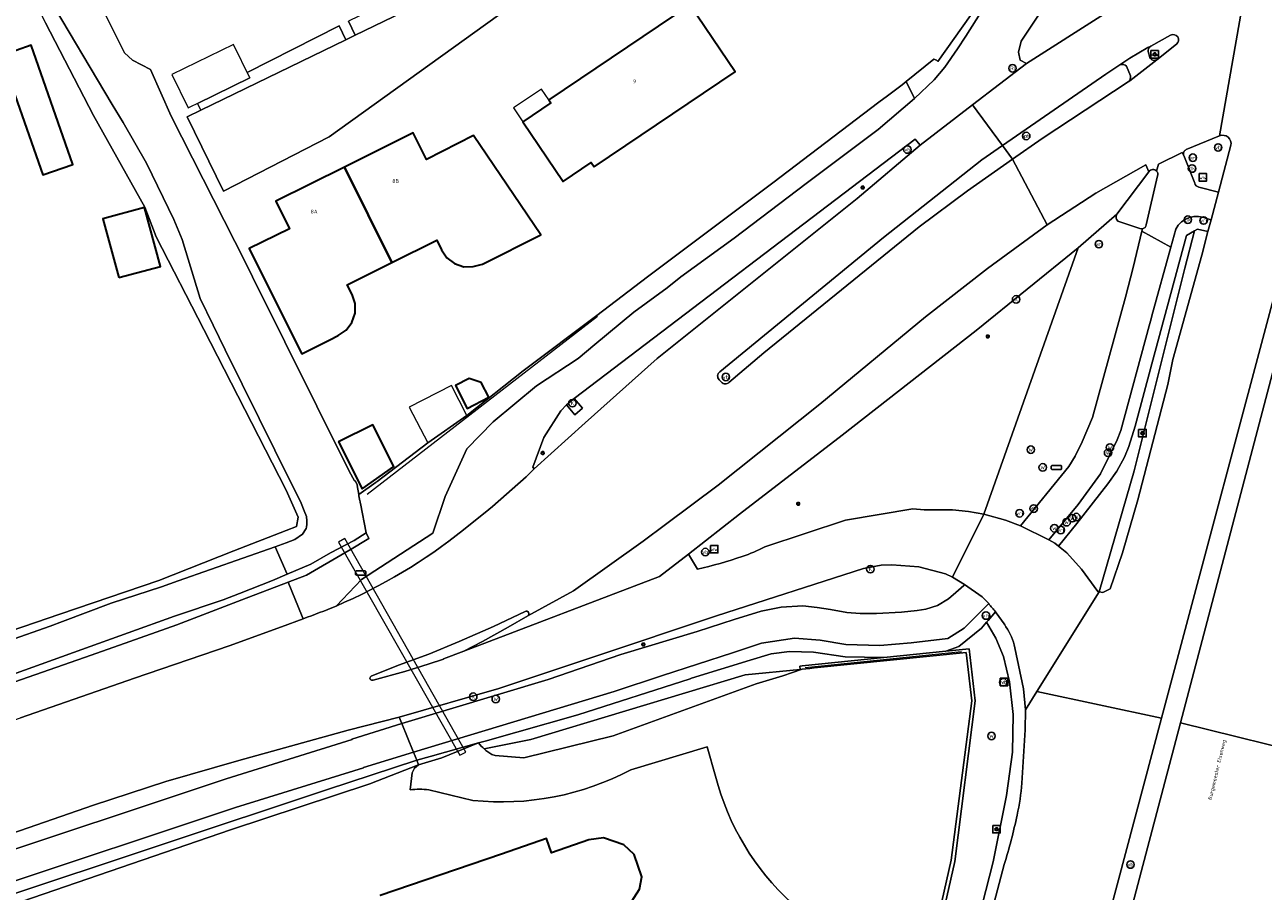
# Model space of a CAD drawing. Header units: metres. Extents: x 73718 to 76933, y 443658 to 446696.
# Tile 66 of 161: x 74896 to 75015, y 445441 to 445524. Entities that reach past the tile are written whole.
import ezdxf
from ezdxf.enums import TextEntityAlignment as Align

# ---------------------------------------------------------------- set-up
doc = ezdxf.new("R2010")
doc.units = ezdxf.units.M
for name, color, linetype, lineweight in [('B-WE-GK-BESCHOEIING-G', 130, 'GK-BESCHOEIING-SO', 18), ('B-WE-GK-KEERWAND_DAMWAND-G', 30, 'Continuous', 18), ('B-WE-GR-BEPLANTING_CULTUUR_HEESTERS-GV', 90, 'Continuous', 18), ('B-WE-IE-MEUBILAIR-S', 7, 'Continuous', 25), ('B-WE-IE-MEUBILAIR_WEGMEUBILAIR-G', 7, 'Continuous', 18), ('B-WE-KW-KUNSTWERK_DUIKER-GV', 170, 'Continuous', 18), ('B-WE-KW-KUNSTWERK_GELUIDSWERING_SCHERM-G', 170, 'Continuous', 18), ('B-WE-KW-KUNSTWERK_STUW-G', 170, 'Continuous', 18), ('B-WE-OG-BEBOUWING-GV', 7, 'Continuous', 35), ('B-WE-OG-BEBOUWING-T18', 10, 'Continuous', 18), ('B-WE-OG-BEBOUWING_LUIFEL-GV', 7, 'Continuous', 18), ('B-WE-OG-BEBOUWING_OVERBOUWING-GV', 7, 'Continuous', 18), ('B-WE-OG-TERREIN_BEGROEID-GV', 7, 'Continuous', 18), ('B-WE-OG-TERREIN_ERF-GV', 7, 'Continuous', 18), ('B-WE-OG-TERREIN_OEVER-GV', 7, 'Continuous', 18), ('B-WE-OG-TOPOGRAFIE-T18', 10, 'Continuous', 18), ('B-WE-OG-WATER_SLOOT-GV', 120, 'Continuous', 18), ('B-WE-OG-WEG-GV', 7, 'Continuous', 18), ('B-WE-VH-GESLOTENVERHARDING_ASFALT-GV', 10, 'Continuous', 18), ('B-WE-VH-GESLOTENVERHARDING_BETON-GV', 10, 'Continuous', 18), ('B-WE-VH-HALFVERHARDING_GRASBETONSTEEN-GV', 130, 'Continuous', 18), ('B-WE-VH-OPENVERHARDING_BETONSTRAATSTEEN-GV', 30, 'Continuous', 18), ('B-WE-VH-OPENVERHARDING_SIERBESTRATING-GV', 30, 'Continuous', 18), ('B-WE-VH-OPENVERHARDING_TEGEL-GV', 30, 'Continuous', 18)]:
    doc.layers.add(name, color=color, linetype=linetype, lineweight=lineweight)
doc.styles.add('NLCS-ISO', font='NLCS-ISO.ttf')
doc.styles.add('NLCS-ISO-M200-T18', font='NLCS-ISO.ttf', dxfattribs={"height": 0.36})
doc.linetypes.add('GK-BESCHOEIING-SO', pattern='A,18,-3,[1,NLCS.SHX,S=0.6,R=0,X=0,Y=0],-3', length=24)

# ---------------------------------------------------------------- blocks, each defined once
blk = doc.blocks.new('SIE-MEUBILAIR_BORD_WEGWIJZER-SO')
at = {"flags": 128}
blk.add_lwpolyline([(-1.8, 1.8), (1.8, 1.8), (1.8, -1.8), (-1.8, -1.8)], close=True, dxfattribs=at)
at = {"style": 'NLCS-ISO'}
blk.add_text('ww', height=1.8, dxfattribs=at).set_placement((0, 0), align=Align.MIDDLE_CENTER)
blk = doc.blocks.new('SIE-MEUBILAIR_BORD_VERKEER-SO')
at = {"flags": 128}
blk.add_lwpolyline([(-1.8, 1.8), (1.8, 1.8), (1.8, -1.8), (-1.8, -1.8)], close=True, dxfattribs=at)
at = {"style": 'NLCS-ISO'}
blk.add_text('vb', height=1.8, dxfattribs=at).set_placement((0, 0), align=Align.MIDDLE_CENTER)
blk = doc.blocks.new('SIE-MEUBILAIR_KAST-SO')
at = {"flags": 128}
blk.add_lwpolyline([(-2, -1), (2, -1, 0.414214), (2.5, -0.5), (2.5, 0.5, 0.414214), (2, 1), (-2, 1, 0.414214), (-2.5, 0.5), (-2.5, -0.5, 0.414214)], format="xyb", close=True, dxfattribs=at)
blk = doc.blocks.new('SIE-MEUBILAIR_PAAL_VRI-SO')
blk.add_circle((0, 0), 1.8)
at = {"style": 'NLCS-ISO'}
blk.add_text('vri', height=1.8, dxfattribs=at).set_placement((0, 0), align=Align.MIDDLE_CENTER)
blk = doc.blocks.new('SIE-MEUBILAIR_PAAL_VERKEERSBORD-SO')
blk.add_circle((0, 0), 1.8)
at = {"style": 'NLCS-ISO'}
blk.add_text('vb', height=1.8, dxfattribs=at).set_placement((0, 0), align=Align.MIDDLE_CENTER)
blk = doc.blocks.new('SIE-MEUBILAIR_PAAL_LICHTMAST-SO')
for points in [[(-0.62, 0), (-1, 0)], [(-0.71, 0.71), (-0.44, 0.44)], [(0, 1), (0, 0.62)], [(0.44, 0.44), (0.71, 0.71)], [(1, 0), (0.62, 0)], [(-0.71, -0.71), (-0.44, -0.44)], [(0, -0.62), (0, -1)], [(0.44, -0.44), (0.71, -0.71)]]:
    blk.add_lwpolyline(points)
blk.add_circle((0, 0), 0.5)
blk = doc.blocks.new('SIE-MEUBILAIR_PAAL_DRUKKNOPPAAL-SO')
blk.add_circle((0, 0), 1.8)
at = {"style": 'NLCS-ISO'}
blk.add_text('dk', height=1.8, dxfattribs=at).set_placement((0, 0), align=Align.MIDDLE_CENTER)
blk = doc.blocks.new('SIE-MEUBILAIR_PAAL_HECTOMETER-SO')
blk.add_circle((0, 0), 1.8)
at = {"style": 'NLCS-ISO'}
blk.add_text('hm', height=1.8, dxfattribs=at).set_placement((0, 0), align=Align.MIDDLE_CENTER)
blk = doc.blocks.new('SIE-MEUBILAIR_PAAL_PORTAAL-SO')
blk.add_circle((0, 0), 1.8)
at = {"style": 'NLCS-ISO'}
blk.add_text('pt', height=1.8, dxfattribs=at).set_placement((0, 0), align=Align.MIDDLE_CENTER)
blk = doc.blocks.new('SIE-MEUBILAIR_PUT_WATERLEIDINGPUT-SO')
blk.add_circle((0, 0), 1.8)
at = {"style": 'NLCS-ISO'}
blk.add_text('W', height=1.8, dxfattribs=at).set_placement((0, 0), align=Align.MIDDLE_CENTER)
blk = doc.blocks.new('SIE-MEUBILAIR_PUT_KOLK-SO')
blk.add_circle((0, 0), 1.8)
at = {"style": 'NLCS-ISO'}
blk.add_text('K', height=1.8, dxfattribs=at).set_placement((0, 0), align=Align.MIDDLE_CENTER)
blk = doc.blocks.new('SIE-MEUBILAIR_PUT_RIOOLPUT-SO')
blk.add_circle((0, 0), 1.8)
at = {"style": 'NLCS-ISO'}
blk.add_text('RI', height=1.8, dxfattribs=at).set_placement((0, 0), align=Align.MIDDLE_CENTER)

msp = doc.modelspace()

# ---------------------------------------------------------------- linework, layer by layer
at = {"layer": 'B-WE-GK-BESCHOEIING-G'}
msp.add_lwpolyline([(74962.616, 445452.122, 0.1456873), (74969.903, 445439.978)], format="xyb", dxfattribs=at)
at = {"layer": 'B-WE-GK-KEERWAND_DAMWAND-G', "flags": 128}
msp.add_lwpolyline([(74970.911, 445462.392), (74971.654, 445462.468), (74972.065, 445462.51), (74986.633, 445463.999), (74987.153, 445459.367), (74985.2, 445444.066), (74970.488, 445379.007), (74954.087, 445320.955), (74917.35, 445191.627), (74911.271, 445165.921), (74905.145, 445131.335)], dxfattribs=at)
at = {"layer": 'B-WE-GR-BEPLANTING_CULTUUR_HEESTERS-GV', "flags": 128}
for points in [[(74928.103, 445523.166), (74938.074, 445528.01), (74938.308, 445528.254), (74938.29, 445528.591), (74937.994, 445529.183), (74938.156, 445529.284), (74938.035, 445529.51), (74934.761, 445528.073), (74927.448, 445524.514)], [(74912.99, 445516.629), (74913.319, 445515.984), (74927.203, 445522.729), (74926.557, 445524.06), (74917.754, 445519.57), (74917.998, 445519.069)]]:
    msp.add_lwpolyline(points, close=True, dxfattribs=at)
at = {"layer": 'B-WE-IE-MEUBILAIR_WEGMEUBILAIR-G', "flags": 128}
msp.add_lwpolyline([(74971.189, 445462.561), (74986.165, 445464.095)], dxfattribs=at)
at = {"layer": 'B-WE-KW-KUNSTWERK_DUIKER-GV', "flags": 128}
msp.add_lwpolyline([(74927.1, 445474.921), (74926.5, 445474.574), (74938.115, 445454.132), (74938.7, 445454.45)], close=True, dxfattribs=at)
at = {"layer": 'B-WE-KW-KUNSTWERK_GELUIDSWERING_SCHERM-G', "flags": 128}
msp.add_lwpolyline([(74929.226, 445479.159), (74951.308, 445496.233)], dxfattribs=at)
at = {"layer": 'B-WE-KW-KUNSTWERK_STUW-G', "flags": 128}
msp.add_lwpolyline([(74921.564, 445471.489), (74920.435, 445474.125)], dxfattribs=at)
at = {"layer": 'B-WE-OG-BEBOUWING-GV', "flags": 128}
for points in [[(74950.987, 445510.532), (74964.507, 445519.649), (74960.167, 445526.085), (74946.647, 445516.967), (74946.843, 445516.676), (74944.159, 445514.866), (74948.016, 445509.146), (74950.701, 445510.957)], [(74894.166, 445521.187), (74898.156, 445509.774), (74901.031, 445510.779), (74897.042, 445522.192)], [(74931.614, 445501.378), (74935.901, 445503.512), (74936.347, 445502.573), (74936.887, 445501.832), (74937.621, 445501.281), (74938.491, 445500.972), (74939.405, 445500.975), (74940.279, 445501.21), (74945.869, 445504.024), (74939.434, 445513.562), (74934.91, 445511.24), (74933.64, 445513.791), (74927.058, 445510.514)], [(74931.614, 445501.378), (74927.058, 445510.514), (74920.478, 445507.239), (74921.795, 445504.602), (74917.94, 445502.705), (74919.289, 445500), (74922.967, 445492.628), (74925.651, 445493.964), (74926.467, 445494.375), (74927.218, 445494.898), (74927.774, 445495.636), (74928.08, 445496.507), (74928.083, 445497.428), (74927.814, 445498.302), (74927.317, 445499.239), (74928.846, 445500)], [(74905.443, 445499.922), (74909.436, 445501.002), (74907.909, 445506.65), (74903.915, 445505.57)], [(74937.689, 445489.581), (74938.814, 445487.389), (74940.887, 445488.454), (74940.159, 445489.877), (74938.996, 445490.252)], [(74926.506, 445484.17), (74928.75, 445479.668), (74931.781, 445481.822), (74929.795, 445485.808)]]:
    msp.add_lwpolyline(points, close=True, dxfattribs=at)
msp.add_lwpolyline([(74954.091, 445439.351), (74955.326, 445441.295), (74955.563, 445442.481), (74954.807, 445444.638), (74953.822, 445445.56), (74951.87, 445446.224), (74950.468, 445446.025), (74946.886, 445444.787), (74946.421, 445446.145), (74942.118, 445444.67), (74930.489, 445440.685)], dxfattribs=at)
at = {"layer": 'B-WE-OG-BEBOUWING_LUIFEL-GV', "flags": 128}
msp.add_lwpolyline([(74944.159, 445514.866), (74946.843, 445516.676), (74946.647, 445516.967), (74945.952, 445517.998), (74943.267, 445516.187)], close=True, dxfattribs=at)
at = {"layer": 'B-WE-OG-BEBOUWING_OVERBOUWING-GV', "flags": 128}
for points in [[(74917.998, 445519.069), (74916.437, 445522.271), (74910.536, 445519.395), (74912.097, 445516.194)], [(74933.275, 445487.517), (74935.044, 445484.072), (74938.781, 445486.715), (74937.307, 445489.587)]]:
    msp.add_lwpolyline(points, close=True, dxfattribs=at)
at = {"layer": 'B-WE-OG-TERREIN_BEGROEID-GV', "flags": 128}
for points in [[(74888.917, 445444.47), (74889.391, 445443.08), (74890.657, 445443.53), (74915.722, 445451.874), (74927.792, 445455.644), (74927.78, 445455.673), (74932.569, 445457.167), (74932.56, 445457.19), (74932.321, 445457.78), (74927.425, 445456.549), (74916.933, 445453.651), (74909.938, 445451.609), (74903.009, 445449.358)], [(74925.338, 445450.832), (74893.625, 445440.275), (74879.928, 445435.772), (74874.307, 445433.742), (74862.985, 445429.645), (74859.503, 445428.213), (74852.094, 445424.988), (74846.083, 445422.226), (74834.679, 445416.923), (74835.531, 445415.24), (74835.902, 445414.507), (74836.346, 445413.237), (74839.144, 445414.215), (74847.512, 445419.227), (74850.427, 445421.182), (74855.69, 445424.619), (74862.746, 445428.723), (74880.302, 445434.687), (74916.145, 445447.005), (74929.507, 445451.411), (74934.169, 445453.219), (74933.994, 445453.652)]]:
    msp.add_lwpolyline(points, close=True, dxfattribs=at)
at = {"layer": 'B-WE-OG-TERREIN_ERF-GV', "flags": 128}
for points in [[(74890.343, 445464.424), (74899.807, 445467.655), (74909.27, 445470.887), (74916.479, 445473.732), (74921.484, 445475.668), (74922.475, 445476.051), (74922.624, 445476.971), (74921.492, 445479.534), (74918.156, 445486.046), (74913.597, 445494.946), (74909.038, 445503.846), (74907.929, 445506.674), (74903.027, 445515.464), (74898.431, 445524.345), (74897.298, 445526.729), (74897.352, 445528.665), (74897.048, 445529.064), (74888.29, 445537.106)], [(74902.87, 445527.766), (74906.006, 445521.477), (74906.759, 445520.76), (74908.479, 445519.863), (74910.449, 445515.412), (74917.569, 445501.36), (74918.254, 445500), (74927.518, 445481.372), (74928.033, 445480.436), (74928.102, 445480.452), (74928.317, 445480.026), (74928.271, 445480.003), (74928.434, 445479.134), (74930.092, 445480.302), (74930.178, 445480.367), (74930.188, 445480.375), (74935.044, 445484.072), (74938.781, 445486.715), (74944.171, 445490.987), (74951.227, 445496.307), (74956.089, 445500), (74968.107, 445509.006), (74978.27, 445516.733), (74979.09, 445517.35), (74980.506, 445518.416), (74980.886, 445518.722), (74983.528, 445520.849), (74983.782, 445520.76), (74983.922, 445520.646), (74988.606, 445527.289)], [(74942.846, 445525.815), (74925.615, 445513.417), (74915.464, 445508.21), (74911.983, 445515.335), (74913.319, 445515.984), (74912.99, 445516.629), (74917.998, 445519.069), (74917.754, 445519.57), (74926.557, 445524.06), (74927.203, 445522.729), (74928.103, 445523.166), (74927.448, 445524.514)], [(74962.616, 445452.122), (74961.817, 445454.934), (74954.491, 445452.741)], [(74933.367, 445450.819), (74933.538, 445452.458), (74933.788, 445452.905), (74934.169, 445453.219), (74929.507, 445451.411), (74916.145, 445447.005), (74880.302, 445434.687), (74862.746, 445428.723), (74855.69, 445424.619), (74850.427, 445421.182), (74847.512, 445419.227), (74839.144, 445414.215), (74836.346, 445413.237), (74832.755, 445411.981), (74814.368, 445405.774), (74807.766, 445403.545), (74803.707, 445402.139), (74802.663, 445401.777), (74802.18, 445401.135), (74801.088, 445400.346), (74804.198, 445389.923)], [(74939.369, 445449.806), (74935.142, 445450.819)], [(74930.489, 445440.685), (74942.118, 445444.67), (74946.421, 445446.145), (74946.886, 445444.787), (74950.468, 445446.025), (74951.87, 445446.224), (74953.822, 445445.56), (74954.807, 445444.638), (74955.563, 445442.481), (74955.326, 445441.295), (74954.091, 445439.351)]]:
    msp.add_lwpolyline(points, dxfattribs=at)
for points in [[(74950.987, 445510.532), (74950.701, 445510.957), (74948.016, 445509.146), (74944.159, 445514.866), (74946.843, 445516.676), (74946.647, 445516.967), (74960.167, 445526.085), (74964.507, 445519.649)], [(74894.166, 445521.187), (74897.042, 445522.192), (74901.031, 445510.779), (74898.156, 445509.774)], [(74931.614, 445501.378), (74928.846, 445500), (74927.317, 445499.239), (74927.814, 445498.302), (74928.083, 445497.428), (74928.08, 445496.507), (74927.774, 445495.636), (74927.218, 445494.898), (74926.467, 445494.375), (74925.651, 445493.964), (74922.967, 445492.628), (74919.289, 445500), (74917.94, 445502.705), (74921.795, 445504.602), (74920.478, 445507.239), (74927.058, 445510.514), (74933.64, 445513.791), (74934.91, 445511.24), (74939.434, 445513.562), (74945.869, 445504.024), (74940.279, 445501.21), (74939.405, 445500.975), (74938.491, 445500.972), (74937.621, 445501.281), (74936.887, 445501.832), (74936.347, 445502.573), (74935.901, 445503.512)], [(74905.443, 445499.922), (74903.915, 445505.57), (74907.909, 445506.65), (74909.436, 445501.002)], [(74937.689, 445489.581), (74938.996, 445490.252), (74940.159, 445489.877), (74940.887, 445488.454), (74938.814, 445487.389)], [(74926.506, 445484.17), (74929.795, 445485.808), (74931.781, 445481.822), (74928.75, 445479.668)]]:
    msp.add_lwpolyline(points, close=True, dxfattribs=at)
at = {"layer": 'B-WE-OG-TERREIN_ERF-GV'}
for points in [[(74954.491, 445452.741, -0.14859), (74939.369, 445449.806)], [(74969.903, 445439.978, -0.1456873), (74962.616, 445452.122)], [(74935.142, 445450.819, 0.0653521), (74933.367, 445450.819)]]:
    msp.add_lwpolyline(points, format="xyb", dxfattribs=at)
at = {"layer": 'B-WE-OG-TERREIN_OEVER-GV', "flags": 128}
for points in [[(74894.894, 445465.091), (74898.881, 445466.519), (74900.067, 445466.968), (74904.708, 445468.726), (74909.542, 445470.271), (74911.137, 445470.868), (74920.435, 445474.125), (74921.493, 445474.496), (74922.326, 445474.819), (74923.051, 445475.329), (74923.404, 445475.887), (74923.426, 445475.993), (74923.459, 445476.275), (74923.469, 445476.605), (74923.426, 445477.012), (74923.217, 445477.581), (74922.911, 445478.317), (74920.389, 445483.368), (74918.886, 445486.407), (74915.626, 445493), (74914.477, 445495.372), (74913.246, 445497.913), (74911.509, 445503.579), (74910.715, 445505.485), (74909.695, 445507.588), (74908.097, 445510.881), (74905.853, 445514.781), (74904.819, 445516.526), (74898.592, 445527.038)], [(74898.431, 445524.345), (74903.027, 445515.464), (74907.929, 445506.674), (74909.038, 445503.846), (74913.597, 445494.946), (74918.156, 445486.046), (74921.492, 445479.534), (74922.624, 445476.971), (74922.475, 445476.051), (74921.484, 445475.668), (74916.479, 445473.732), (74909.27, 445470.887), (74899.807, 445467.655), (74890.343, 445464.424)], [(74892.721, 445460.221), (74902.162, 445463.518), (74905.516, 445464.69), (74910.998, 445466.656), (74917.246, 445469.047), (74921.673, 445470.741), (74923.431, 445471.414), (74927.086, 445473.55), (74927.691, 445473.903), (74929.243, 445474.81), (74929.397, 445474.9), (74929.135, 445475.455), (74928.002, 445474.74), (74925.739, 445473.555), (74923.844, 445472.466), (74921.564, 445471.489), (74920.175, 445470.894), (74917.009, 445469.649), (74915.458, 445469.039), (74910.775, 445467.475), (74901.889, 445464.275), (74892.481, 445460.887)], [(74970.911, 445462.392), (74970.71, 445462.371), (74965.441, 445461.853), (74959.729, 445460.128), (74954.016, 445458.402), (74944.926, 445455.663), (74940.45, 445454.743)], [(74941.171, 445454.226), (74941.498, 445454.114), (74944.246, 445453.883), (74952.817, 445455.999), (74966.493, 445460.999), (74969.046, 445461.745), (74970.911, 445462.392)]]:
    msp.add_lwpolyline(points, dxfattribs=at)
at = {"layer": 'B-WE-OG-TERREIN_OEVER-GV'}
msp.add_lwpolyline([(74940.45, 445454.743, 0.0534575), (74941.171, 445454.226)], format="xyb", dxfattribs=at)
at = {"layer": 'B-WE-OG-WATER_SLOOT-GV', "flags": 128}
for points in [[(74898.592, 445527.038), (74904.819, 445516.526), (74905.853, 445514.781), (74908.097, 445510.881), (74909.695, 445507.588), (74910.715, 445505.485), (74911.509, 445503.579), (74913.246, 445497.913), (74914.477, 445495.372), (74915.626, 445493), (74918.886, 445486.407), (74920.389, 445483.368), (74922.911, 445478.317), (74923.217, 445477.581), (74923.426, 445477.012), (74923.469, 445476.605), (74923.459, 445476.275), (74923.426, 445475.993), (74923.404, 445475.887), (74923.051, 445475.329), (74922.326, 445474.819), (74921.493, 445474.496), (74920.435, 445474.125), (74921.564, 445471.489), (74923.844, 445472.466), (74925.739, 445473.555), (74928.002, 445474.74), (74929.135, 445475.455), (74928.596, 445478.265), (74928.575, 445478.378), (74928.556, 445478.478), (74928.546, 445478.533), (74928.457, 445479.011), (74928.447, 445479.061), (74928.434, 445479.134), (74928.271, 445480.003), (74928.317, 445480.026), (74928.102, 445480.452), (74928.033, 445480.436), (74927.518, 445481.372), (74918.254, 445500), (74917.569, 445501.36), (74910.449, 445515.412), (74908.479, 445519.863), (74906.759, 445520.76), (74906.006, 445521.477), (74902.87, 445527.766)], [(74892.481, 445460.887), (74901.889, 445464.275), (74910.775, 445467.475), (74915.458, 445469.039), (74917.009, 445469.649), (74920.175, 445470.894), (74921.564, 445471.489), (74920.435, 445474.125), (74911.137, 445470.868), (74909.542, 445470.271), (74904.708, 445468.726), (74900.067, 445466.968), (74898.881, 445466.519), (74894.894, 445465.091)], [(74970.488, 445379.007), (74985.2, 445444.066), (74987.153, 445459.367), (74986.633, 445463.999), (74972.065, 445462.51), (74971.654, 445462.468), (74970.911, 445462.392), (74969.046, 445461.745), (74966.493, 445460.999), (74952.817, 445455.999), (74944.246, 445453.883), (74941.498, 445454.114), (74941.171, 445454.226)], [(74939.911, 445455.323), (74936.378, 445453.9), (74934.169, 445453.219), (74933.788, 445452.905), (74933.538, 445452.458), (74933.367, 445450.819)], [(74954.491, 445452.741), (74961.817, 445454.934), (74962.616, 445452.122)], [(74935.142, 445450.819), (74939.369, 445449.806)]]:
    msp.add_lwpolyline(points, dxfattribs=at)
at = {"layer": 'B-WE-OG-WATER_SLOOT-GV'}
for points in [[(74940.45, 445454.743, -0.047333), (74939.911, 445455.323)], [(74941.171, 445454.226, -0.0534575), (74940.45, 445454.743)], [(74939.369, 445449.806, 0.14859), (74954.491, 445452.741)], [(74962.616, 445452.122, 0.1456873), (74969.903, 445439.978)], [(74933.367, 445450.819, -0.0653521), (74935.142, 445450.819)]]:
    msp.add_lwpolyline(points, format="xyb", dxfattribs=at)
at = {"layer": 'B-WE-OG-WEG-GV', "flags": 128}
for points in [[(75014.11, 445556.303), (75012.676, 445554.186), (74995.28, 445526.589), (74993.604, 445525.193), (74991.902, 445522.588), (74991.633, 445521.537), (74991.792, 445520.759), (74992.412, 445520.45), (74999.88, 445525.222), (74999.58, 445526.162), (74999.239, 445527.895), (74999.361, 445530.108), (75000, 445531.832), (75013.302, 445552.605), (75013.522, 445553.179)], [(74981.747, 445513.211), (74949.075, 445488.325), (74949.856, 445487.407), (74949.143, 445486.785), (74948.342, 445487.724), (74947.794, 445487.138), (74946.154, 445484.6), (74945.115, 445481.762), (74945.243, 445481.609), (74950.134, 445485.999), (74957.017, 445492.177), (74976.175, 445507.508), (74982.202, 445512.608)], [(75008.506, 445504.422), (75007.735, 445503.972), (75004.42, 445491.659), (75002.801, 445485.68), (75002.214, 445483.74), (75001.8, 445482.706), (75001.045, 445481.367), (75000.202, 445480.151), (74997.241, 445476.351), (74995.477, 445474.183), (74996.281, 445473.547), (74997.686, 445471.987), (74999.223, 445469.838), (74999.378, 445469.803), (75002.721, 445481.411), (75007.574, 445500.814)], [(74932.321, 445457.78), (74932.56, 445457.19), (74932.569, 445457.167), (74946.574, 445461.407), (74953.557, 445463.785), (74960.847, 445465.99), (74964.389, 445467.139), (74966.988, 445467.952), (74968.894, 445468.338), (74970.973, 445468.475), (74972.341, 445468.295), (74973.619, 445468.126), (74975.183, 445467.828), (74976.46, 445467.723), (74978.033, 445467.723), (74980.433, 445467.861), (74981.927, 445468.008), (74982.769, 445468.137), (74983.888, 445468.506), (74984.927, 445469.12), (74985.646, 445469.728), (74986.393, 445470.401), (74986.469, 445470.515), (74985.328, 445471.221), (74984.648, 445471.513), (74982.1, 445472.203), (74979.496, 445472.4), (74978.472, 445472.353), (74976.8, 445472.032), (74962.707, 445467.516), (74950.952, 445463.588), (74941.841, 445460.524)], [(74864.452, 445450.347), (74864.783, 445449.18), (74864.963, 445448.75), (74865.205, 445448.395), (74865.561, 445448.052), (74865.979, 445447.824), (74882.88, 445453.146), (74888.809, 445455.2), (74896.033, 445457.713), (74906.952, 445461.527), (74916.032, 445464.641), (74921.02, 445466.451), (74923.099, 445467.221), (74923.013, 445467.434), (74921.673, 445470.741), (74917.246, 445469.047), (74910.998, 445466.656), (74905.516, 445464.69), (74902.162, 445463.518), (74892.721, 445460.221), (74883.28, 445456.923), (74873.84, 445453.626)], [(74934.169, 445453.219), (74936.378, 445453.9), (74939.911, 445455.323), (74935.284, 445454.016), (74933.994, 445453.652)]]:
    msp.add_lwpolyline(points, close=True, dxfattribs=at)
for points in [[(74926.254, 445468.445), (74928.702, 445470.978), (74935.518, 445475.424), (74936.703, 445478.952), (74938.777, 445483.517), (74941.326, 445486.097), (74945.475, 445489.565), (74949.441, 445492.17), (74951.065, 445493.5), (74954.796, 445496.605), (74957.981, 445498.934), (74959.304, 445500), (74964.41, 445503.696), (74971.296, 445508.944), (74978.181, 445514.129), (74981.688, 445517.082), (74980.886, 445518.722), (74980.506, 445518.416), (74979.09, 445517.35), (74978.27, 445516.733), (74968.107, 445509.006), (74956.089, 445500), (74951.227, 445496.307), (74944.171, 445490.987), (74938.781, 445486.715), (74935.044, 445484.072), (74930.188, 445480.375), (74930.178, 445480.367), (74930.092, 445480.302), (74928.434, 445479.134), (74928.447, 445479.061), (74928.457, 445479.011), (74928.546, 445478.533), (74928.556, 445478.478), (74928.575, 445478.378), (74928.596, 445478.265), (74929.135, 445475.455), (74929.397, 445474.9), (74929.243, 445474.81), (74927.691, 445473.903), (74927.086, 445473.55), (74923.431, 445471.414), (74921.673, 445470.741)], [(75001.072, 445506), (74997.362, 445502.785), (74988.33, 445477.234), (74990.383, 445476.674), (74991.814, 445476.137), (74996.472, 445481.812), (74997.074, 445482.811), (74997.736, 445484.167), (74998.729, 445486.509), (75001.873, 445498.043), (75002.618, 445500.905), (75003.438, 445504.384)], [(75003.438, 445504.384), (75003.53, 445504.609), (75003.267, 445504.631), (75001.355, 445505.255)], [(74997.362, 445502.785), (74987.587, 445494.859), (74974.74, 445484.831), (74964.906, 445477.235), (74960.022, 445473.426), (74960.119, 445473.263), (74960.884, 445471.972)], [(74967.346, 445474.128), (74975.066, 445476.676), (74981.522, 445477.755), (74982.6, 445477.66), (74985.32, 445477.65), (74986.842, 445477.52), (74988.33, 445477.234), (74997.362, 445502.785)], [(74921.673, 445470.741), (74923.013, 445467.434), (74923.099, 445467.221)], [(74969.513, 445369.537), (74978.09, 445401.316), (74978.257, 445401.933), (74985.271, 445428.455), (74986.409, 445432.925), (74989.213, 445443.931), (74990.491, 445450.271), (74991.064, 445454.437), (74991.13, 445458.043), (74990.763, 445461.19), (74990.187, 445463.613), (74989.453, 445465.361), (74988.585, 445466.904), (74988.086, 445466.334), (74985.919, 445464.573), (74984.679, 445464.125), (74986.593, 445464.322), (74986.896, 445464.354), (74987.496, 445459.36), (74985.548, 445443.952), (74970.831, 445378.935)], [(74940.45, 445454.743), (74944.926, 445455.663), (74954.016, 445458.402), (74959.729, 445460.128), (74965.441, 445461.853), (74970.71, 445462.371), (74970.695, 445462.686), (74970.9, 445462.707), (74978.742, 445463.514), (74975.04, 445463.557), (74972.009, 445464.014), (74969.689, 445464.099), (74967.93, 445463.876), (74965.937, 445463.244), (74960.316, 445461.517), (74960.189, 445461.466), (74949.435, 445458.011), (74943.577, 445456.357), (74940.541, 445455.5), (74939.911, 445455.323)]]:
    msp.add_lwpolyline(points, dxfattribs=at)
at = {"layer": 'B-WE-OG-WEG-GV'}
for points in [[(75001.355, 445505.255, -0.4620432), (75001.029, 445505.922)], [(75001.029, 445505.922, -0.0403383), (75001.072, 445506)], [(74965.177, 445473.19, 0.0433966), (74967.346, 445474.128)], [(74960.884, 445471.972, 0.0227787), (74965.177, 445473.19)], [(74923.099, 445467.221, 0.0158053), (74926.254, 445468.445)], [(74939.911, 445455.323, 0.047333), (74940.45, 445454.743)]]:
    msp.add_lwpolyline(points, format="xyb", dxfattribs=at)
at = {"layer": 'B-WE-VH-GESLOTENVERHARDING_ASFALT-GV', "flags": 128}
for points in [[(75015.049, 445537.222), (75014.642, 445536.355), (75013.589, 445534.726), (75013.245, 445534.32), (75011.696, 445532.997), (75010.47, 445532.14), (75005.966, 445528.894), (75002.429, 445526.723), (74999.88, 445525.222), (74992.412, 445520.45), (74987.236, 445516.475), (74990.116, 445512.582), (75000, 445519.424), (75001.332, 445520.317), (75002.312, 445520.949), (75004.032, 445521.974), (75004.327, 445522.102), (75006.202, 445523.155)], [(75007.71, 445512.195), (75010.903, 445513.51), (75015.049, 445537.222)], [(75015.049, 445537.222), (75010.903, 445513.51)], [(75006.775, 445522.301), (75004.894, 445520.814), (75004.307, 445520.355), (75002.312, 445518.781), (75002.141, 445518.69), (74993.899, 445513.265), (74991.076, 445511.284), (74994.397, 445504.975), (74999.045, 445508.017), (75003.844, 445510.733), (75004.128, 445510.06)], [(75004.327, 445522.102), (75004.032, 445521.974), (75002.312, 445520.949), (75001.332, 445520.317)], [(75004.221, 445521.03), (75004.073, 445521.614)], [(75002, 445520.194), (75002.356, 445519.261)], [(75002.141, 445518.69), (75002.312, 445518.781), (75004.307, 445520.355), (75004.894, 445520.814)], [(74963.013, 445490.877), (74978.698, 445503.775), (74988.13, 445511.207), (74990.116, 445512.582), (74987.236, 445516.475), (74982.202, 445512.608), (74976.175, 445507.508), (74957.017, 445492.177), (74950.134, 445485.999), (74945.243, 445481.609), (74944.478, 445480.82), (74941.24, 445477.97), (74940.906, 445477.702), (74938.482, 445475.758)], [(75011.986, 445512.611), (75010.806, 445508.105), (75010.09, 445505.47), (75009.789, 445504.336), (75009.186, 445502.068), (75006.412, 445492.083), (75005.958, 445489.667), (75003.083, 445478.613), (75001.609, 445473.552), (75000.415, 445470.081), (74999.715, 445469.726), (74999.378, 445469.803), (74993.398, 445460.255), (75005.352, 445457.705), (75017.191, 445502.117)], [(75004.874, 445510.121), (75005.036, 445510.811), (75007.328, 445511.916), (75007.477, 445511.614)], [(74944.619, 445467.518), (74949.01, 445469.892), (74955.676, 445474.652), (74957.807, 445476.242), (74962.872, 445480.022), (74972.598, 445487.804), (74982.741, 445496.153), (74988.656, 445500.797), (74994.397, 445504.975), (74991.076, 445511.284), (74986.762, 445508.257), (74982.125, 445504.781), (74967.237, 445492.702), (74963.903, 445489.88)], [(74963.172, 445489.905), (74962.965, 445490.131)], [(74888.917, 445444.47), (74903.009, 445449.358), (74909.938, 445451.609), (74916.933, 445453.651), (74927.425, 445456.549), (74932.321, 445457.78), (74941.841, 445460.524), (74950.952, 445463.588), (74962.707, 445467.516), (74976.8, 445472.032), (74978.472, 445472.353), (74979.496, 445472.4), (74982.1, 445472.203), (74984.648, 445471.513), (74985.328, 445471.221), (74988.33, 445477.234), (74986.842, 445477.52), (74985.32, 445477.65), (74982.6, 445477.66), (74981.522, 445477.755), (74975.066, 445476.676), (74967.346, 445474.128)], [(74999.378, 445469.803), (74999.223, 445469.838), (74997.686, 445471.987), (74996.281, 445473.547), (74995.477, 445474.183), (74995.113, 445474.471), (74994.538, 445474.803), (74991.814, 445476.137), (74990.383, 445476.674), (74988.33, 445477.234), (74985.328, 445471.221), (74986.469, 445470.515), (74988.166, 445469.339), (74988.781, 445468.67)], [(74960.884, 445471.972), (74960.119, 445473.263), (74960.022, 445473.426), (74957.246, 445471.261), (74938.511, 445464.123), (74936.552, 445463.383), (74936.538, 445463.365), (74935.096, 445462.865), (74932.843, 445462.176), (74929.812, 445461.349)], [(74991.3, 445464.446), (74992.106, 445460.496), (74992.293, 445458.491), (74993.398, 445460.255), (74999.378, 445469.803)], [(74929.608, 445461.718), (74932.242, 445462.764), (74935.146, 445463.838), (74938.069, 445465.056), (74941.347, 445466.468), (74944.383, 445467.926)], [(74923.099, 445467.221), (74921.02, 445466.451), (74916.032, 445464.641), (74906.952, 445461.527), (74896.033, 445457.713)], [(75005.352, 445457.705), (74993.398, 445460.255), (74992.293, 445458.491), (74992.267, 445456.586), (74991.95, 445451.455)], [(74990.267, 445443.655), (74976.924, 445392.954), (74971.093, 445371.535), (74974.979, 445370.569), (74981.401, 445368.972), (74997.756, 445429.208), (75005.352, 445457.705)]]:
    msp.add_lwpolyline(points, dxfattribs=at)
for points in [[(74980.886, 445518.722), (74981.688, 445517.082), (74983.568, 445518.893), (74984.576, 445520.092), (74985.81, 445521.849), (74986.581, 445523.07), (74989.18, 445527.202), (74990.136, 445528.737), (74988.606, 445527.289), (74983.922, 445520.646), (74983.782, 445520.76), (74983.528, 445520.849)], [(74997.362, 445502.785), (75001.072, 445506), (75004.128, 445510.06), (75003.844, 445510.733), (74999.045, 445508.017), (74994.397, 445504.975), (74988.656, 445500.797), (74982.741, 445496.153), (74972.598, 445487.804), (74962.872, 445480.022), (74957.807, 445476.242), (74955.676, 445474.652), (74949.01, 445469.892), (74944.619, 445467.518), (74942.749, 445466.416), (74940.292, 445465.029), (74938.511, 445464.123), (74957.246, 445471.261), (74960.022, 445473.426), (74964.906, 445477.235), (74974.74, 445484.831), (74987.587, 445494.859)], [(75031.214, 445492.556), (75017.311, 445495.847), (75016.932, 445494.411), (75007.149, 445457.259), (75020.861, 445453.852)], [(75017.886, 445443.172), (75019.729, 445449.621), (75020.861, 445453.852), (75007.149, 445457.259), (75003.389, 445442.979), (74989.069, 445388.603), (74985.092, 445369.207), (74984.769, 445368.135), (74991.906, 445366.361), (74996.997, 445382.661), (74996.775, 445382.714), (75000, 445393.021), (75002.196, 445399.732), (75007.568, 445414.438), (75012.719, 445427.807)]]:
    msp.add_lwpolyline(points, close=True, dxfattribs=at)
at = {"layer": 'B-WE-VH-GESLOTENVERHARDING_ASFALT-GV'}
for points in [[(75006.202, 445523.155, -0.9328463), (75006.775, 445522.301)], [(75004.073, 445521.614, -0.3447303), (75004.327, 445522.102)], [(75001.332, 445520.317, -0.2602166), (75002, 445520.194)], [(75004.894, 445520.814, -0.4460746), (75004.221, 445521.03)], [(75002.356, 445519.261, -0.320545), (75002.141, 445518.69)], [(75010.903, 445513.51, -0.6013821), (75011.986, 445512.611)], [(75007.477, 445511.614, -0.4250963), (75007.71, 445512.195)], [(75004.128, 445510.06, -0.5159261), (75004.874, 445510.121)], [(74962.965, 445490.131, -0.4691244), (74963.013, 445490.877)], [(74963.903, 445489.88, -0.4473239), (74963.172, 445489.905)], [(74938.482, 445475.758, -0.0683084), (74926.254, 445468.445)], [(74967.346, 445474.128, -0.0433966), (74965.177, 445473.19)], [(74965.177, 445473.19, -0.0227787), (74960.884, 445471.972)], [(74926.254, 445468.445, -0.0158053), (74923.099, 445467.221)], [(74944.383, 445467.926, -0.9632819), (74944.619, 445467.518)], [(74988.781, 445468.67, -0.0138183), (74989.436, 445467.877)], [(74989.436, 445467.877, -0.0235356), (74990.439, 445466.463)], [(74990.439, 445466.463, -0.0827448), (74991.3, 445464.446)], [(74929.812, 445461.349, -0.9667495), (74929.608, 445461.718)], [(74991.95, 445451.455, -0.0346372), (74991.508, 445448.396)], [(74991.508, 445448.396, -0.0217274), (74990.267, 445443.655)]]:
    msp.add_lwpolyline(points, format="xyb", dxfattribs=at)
at = {"layer": 'B-WE-VH-GESLOTENVERHARDING_BETON-GV', "flags": 128}
for points in [[(74986.762, 445508.257), (74991.076, 445511.284), (74990.116, 445512.582), (74988.13, 445511.207), (74978.698, 445503.775), (74963.013, 445490.877)], [(74963.903, 445489.88), (74967.237, 445492.702), (74982.125, 445504.781), (74986.762, 445508.257)], [(74962.965, 445490.131), (74963.172, 445489.905)], [(74970.831, 445378.935), (74985.548, 445443.952), (74987.496, 445459.36), (74986.896, 445464.354), (74986.593, 445464.322), (74984.679, 445464.125), (74978.742, 445463.514), (74970.9, 445462.707), (74970.695, 445462.686), (74970.71, 445462.371), (74970.911, 445462.392), (74971.654, 445462.468), (74972.065, 445462.51), (74986.633, 445463.999), (74987.153, 445459.367), (74985.2, 445444.066), (74970.488, 445379.007)]]:
    msp.add_lwpolyline(points, dxfattribs=at)
at = {"layer": 'B-WE-VH-GESLOTENVERHARDING_BETON-GV'}
for points in [[(74963.013, 445490.877, 0.4691244), (74962.965, 445490.131)], [(74963.172, 445489.905, 0.4473239), (74963.903, 445489.88)]]:
    msp.add_lwpolyline(points, format="xyb", dxfattribs=at)
at = {"layer": 'B-WE-VH-HALFVERHARDING_GRASBETONSTEEN-GV', "flags": 128}
msp.add_lwpolyline([(75009.789, 445504.336), (75008.78, 445504.583), (75008.506, 445504.422), (75007.574, 445500.814), (75002.721, 445481.411), (74999.378, 445469.803), (74999.715, 445469.726), (75000.415, 445470.081), (75001.609, 445473.552), (75003.083, 445478.613), (75005.958, 445489.667), (75006.412, 445492.083), (75009.186, 445502.068)], close=True, dxfattribs=at)
for points in [[(74989.436, 445467.877), (74988.731, 445467.071), (74988.585, 445466.904), (74989.453, 445465.361), (74990.187, 445463.613), (74990.763, 445461.19), (74991.13, 445458.043), (74991.064, 445454.437), (74990.491, 445450.271), (74989.213, 445443.931), (74986.409, 445432.925), (74985.271, 445428.455), (74978.257, 445401.933), (74978.09, 445401.316), (74969.513, 445369.537)], [(74991.95, 445451.455), (74992.267, 445456.586), (74992.293, 445458.491), (74992.106, 445460.496), (74991.3, 445464.446)], [(74971.093, 445371.535), (74976.924, 445392.954), (74990.267, 445443.655)]]:
    msp.add_lwpolyline(points, dxfattribs=at)
at = {"layer": 'B-WE-VH-HALFVERHARDING_GRASBETONSTEEN-GV'}
for points in [[(74990.439, 445466.463, 0.0235356), (74989.436, 445467.877)], [(74991.3, 445464.446, 0.0827448), (74990.439, 445466.463)], [(74991.508, 445448.396, 0.0346372), (74991.95, 445451.455)], [(74990.267, 445443.655, 0.0217274), (74991.508, 445448.396)]]:
    msp.add_lwpolyline(points, format="xyb", dxfattribs=at)
at = {"layer": 'B-WE-VH-OPENVERHARDING_BETONSTRAATSTEEN-GV', "flags": 128}
for points in [[(74989.18, 445527.202), (74986.581, 445523.07), (74985.81, 445521.849), (74984.576, 445520.092), (74983.568, 445518.893), (74981.688, 445517.082), (74978.181, 445514.129), (74971.296, 445508.944), (74964.41, 445503.696), (74959.304, 445500), (74957.981, 445498.934), (74954.796, 445496.605), (74951.065, 445493.5), (74949.441, 445492.17), (74945.475, 445489.565), (74941.326, 445486.097), (74938.777, 445483.517), (74936.703, 445478.952), (74935.518, 445475.424), (74928.702, 445470.978), (74926.254, 445468.445)], [(74938.482, 445475.758), (74940.906, 445477.702), (74941.24, 445477.97), (74944.478, 445480.82), (74945.243, 445481.609), (74945.115, 445481.762), (74946.154, 445484.6), (74947.794, 445487.138), (74948.342, 445487.724), (74948.48, 445487.871), (74949.075, 445488.325), (74981.747, 445513.211), (74982.202, 445512.608), (74987.236, 445516.475), (74992.412, 445520.45), (74991.792, 445520.759), (74991.633, 445521.537), (74991.902, 445522.588), (74993.604, 445525.193)], [(75006.202, 445523.155), (75004.327, 445522.102)], [(75004.073, 445521.614), (75004.221, 445521.03)], [(75004.894, 445520.814), (75006.775, 445522.301)], [(75001.332, 445520.317), (75000, 445519.424), (74990.116, 445512.582), (74991.076, 445511.284), (74993.899, 445513.265), (75002.141, 445518.69)], [(75002.356, 445519.261), (75002, 445520.194)], [(75010.903, 445513.51), (75007.71, 445512.195)], [(75008.907, 445508.591), (75010.806, 445508.105), (75011.986, 445512.611)], [(75007.477, 445511.614), (75008.52, 445508.988)], [(75004.128, 445510.06), (75001.072, 445506)], [(75003.868, 445504.98), (75004.954, 445509.667)], [(75001.355, 445505.255), (75003.267, 445504.631), (75003.53, 445504.609)], [(75017.191, 445502.117), (75005.352, 445457.705), (74997.756, 445429.208), (74981.401, 445368.972)], [(74984.769, 445368.135), (74985.092, 445369.207), (74989.069, 445388.603), (75003.389, 445442.979), (75007.149, 445457.259), (75016.932, 445494.411), (75017.311, 445495.847), (75018.875, 445501.79)], [(74944.383, 445467.926), (74941.347, 445466.468), (74938.069, 445465.056), (74935.146, 445463.838), (74932.242, 445462.764), (74929.608, 445461.718)], [(74929.812, 445461.349), (74932.843, 445462.176), (74935.096, 445462.865), (74936.538, 445463.365), (74936.552, 445463.383), (74938.511, 445464.123), (74940.292, 445465.029), (74942.749, 445466.416), (74944.619, 445467.518)]]:
    msp.add_lwpolyline(points, dxfattribs=at)
at = {"layer": 'B-WE-VH-OPENVERHARDING_BETONSTRAATSTEEN-GV'}
for points in [[(75006.775, 445522.301, 0.9328463), (75006.202, 445523.155)], [(75004.327, 445522.102, 0.3447303), (75004.073, 445521.614)], [(75002, 445520.194, 0.2602166), (75001.332, 445520.317)], [(75004.221, 445521.03, 0.4460746), (75004.894, 445520.814)], [(75002.141, 445518.69, 0.320545), (75002.356, 445519.261)], [(75011.986, 445512.611, 0.6013821), (75010.903, 445513.51)], [(75007.71, 445512.195, 0.4250963), (75007.477, 445511.614)], [(75004.874, 445510.121, 0.5159261), (75004.128, 445510.06)], [(75004.954, 445509.667, 0.2689118), (75004.874, 445510.121)], [(75008.52, 445508.988, 0.2831829), (75008.907, 445508.591)], [(75001.029, 445505.922, 0.4620432), (75001.355, 445505.255)], [(75001.072, 445506, 0.0403383), (75001.029, 445505.922)], [(75003.53, 445504.609, 0.3200681), (75003.868, 445504.98)], [(74926.254, 445468.445, 0.0683084), (74938.482, 445475.758)], [(74944.619, 445467.518, 0.9632819), (74944.383, 445467.926)], [(74929.608, 445461.718, 0.9667495), (74929.812, 445461.349)]]:
    msp.add_lwpolyline(points, format="xyb", dxfattribs=at)
at = {"layer": 'B-WE-VH-OPENVERHARDING_BETONSTRAATSTEEN-GV', "flags": 128}
msp.add_lwpolyline([(74949.075, 445488.325), (74948.48, 445487.871), (74948.342, 445487.724), (74949.143, 445486.785), (74949.856, 445487.407)], close=True, dxfattribs=at)
at = {"layer": 'B-WE-VH-OPENVERHARDING_SIERBESTRATING-GV', "flags": 128}
msp.add_lwpolyline([(74938.074, 445528.01), (74928.103, 445523.166), (74927.203, 445522.729), (74913.319, 445515.984), (74911.983, 445515.335), (74915.464, 445508.21), (74925.615, 445513.417), (74942.846, 445525.815)], dxfattribs=at)
at = {"layer": 'B-WE-VH-OPENVERHARDING_TEGEL-GV', "flags": 128}
for points in [[(75008.52, 445508.988), (75007.477, 445511.614), (75007.328, 445511.916), (75005.036, 445510.811), (75004.874, 445510.121)], [(75004.954, 445509.667), (75003.868, 445504.98)], [(75010.806, 445508.105), (75008.907, 445508.591)], [(75009.735, 445505.573), (75010.09, 445505.47), (75010.806, 445508.105)], [(75008.506, 445504.422), (75008.78, 445504.583), (75009.789, 445504.336), (75010.09, 445505.47), (75009.735, 445505.573)], [(75006.697, 445504.557), (75006.227, 445502.852), (75004.408, 445496.262), (75004.334, 445495.986), (75004.147, 445495.288), (75001.428, 445485.275), (75001.085, 445484.373), (74999.478, 445481.128), (74997.35, 445478.168), (74994.538, 445474.803), (74995.113, 445474.471), (74995.477, 445474.183), (74997.241, 445476.351), (75000.202, 445480.151), (75001.045, 445481.367), (75001.8, 445482.706), (75002.214, 445483.74), (75002.801, 445485.68), (75004.42, 445491.659), (75007.735, 445503.972), (75008.506, 445504.422)], [(75003.53, 445504.609), (75003.438, 445504.384), (75006.227, 445502.852), (75006.697, 445504.557)], [(74988.781, 445468.67), (74986.448, 445466.31), (74984.856, 445465.328), (74981.362, 445464.93), (74978.356, 445464.655), (74975.102, 445464.752), (74972.647, 445465.175), (74970.192, 445465.378), (74967.008, 445464.87), (74964.248, 445463.972), (74957.546, 445461.792), (74952.893, 445460.236), (74933.673, 445454.444), (74933.994, 445453.652), (74935.284, 445454.016), (74939.911, 445455.323), (74940.541, 445455.5), (74943.577, 445456.357), (74949.435, 445458.011), (74960.189, 445461.466), (74960.316, 445461.517), (74965.937, 445463.244), (74967.93, 445463.876), (74969.689, 445464.099), (74972.009, 445464.014), (74975.04, 445463.557), (74978.742, 445463.514)], [(74978.742, 445463.514), (74984.679, 445464.125), (74985.919, 445464.573), (74988.086, 445466.334), (74988.585, 445466.904), (74988.731, 445467.071), (74989.436, 445467.877)], [(74893.192, 445441.326), (74916.622, 445449.126), (74928.884, 445452.948), (74928.874, 445452.973), (74933.673, 445454.444), (74933.656, 445454.485), (74932.569, 445457.167), (74927.78, 445455.673), (74927.792, 445455.644), (74915.722, 445451.874), (74890.657, 445443.53)]]:
    msp.add_lwpolyline(points, dxfattribs=at)
at = {"layer": 'B-WE-VH-OPENVERHARDING_TEGEL-GV'}
for points in [[(75004.874, 445510.121, -0.2689118), (75004.954, 445509.667)], [(75008.907, 445508.591, -0.2831829), (75008.52, 445508.988)], [(75003.868, 445504.98, -0.3200681), (75003.53, 445504.609)], [(75009.735, 445505.573, 0.4061202), (75006.697, 445504.557)], [(75006.697, 445504.557, -0.4061202), (75009.735, 445505.573)], [(74989.436, 445467.877, 0.0138183), (74988.781, 445468.67)]]:
    msp.add_lwpolyline(points, format="xyb", dxfattribs=at)
at = {"layer": 'B-WE-VH-OPENVERHARDING_TEGEL-GV', "flags": 128}
for points in [[(74991.814, 445476.137), (74994.538, 445474.803), (74997.35, 445478.168), (74999.478, 445481.128), (75001.085, 445484.373), (75001.428, 445485.275), (75004.147, 445495.288), (75004.334, 445495.986), (75004.408, 445496.262), (75006.227, 445502.852), (75003.438, 445504.384), (75002.618, 445500.905), (75001.873, 445498.043), (74998.729, 445486.509), (74997.736, 445484.167), (74997.074, 445482.811), (74996.472, 445481.812)], [(74933.673, 445454.444), (74952.893, 445460.236), (74957.546, 445461.792), (74964.248, 445463.972), (74967.008, 445464.87), (74970.192, 445465.378), (74972.647, 445465.175), (74975.102, 445464.752), (74978.356, 445464.655), (74981.362, 445464.93), (74984.856, 445465.328), (74986.448, 445466.31), (74988.781, 445468.67), (74988.166, 445469.339), (74986.469, 445470.515), (74986.393, 445470.401), (74985.646, 445469.728), (74984.927, 445469.12), (74983.888, 445468.506), (74982.769, 445468.137), (74981.927, 445468.008), (74980.433, 445467.861), (74978.033, 445467.723), (74976.46, 445467.723), (74975.183, 445467.828), (74973.619, 445468.126), (74972.341, 445468.295), (74970.973, 445468.475), (74968.894, 445468.338), (74966.988, 445467.952), (74964.389, 445467.139), (74960.847, 445465.99), (74953.557, 445463.785), (74946.574, 445461.407), (74932.569, 445457.167), (74933.656, 445454.485)], [(74825.538, 445413.94), (74826.003, 445412.93), (74834.679, 445416.923), (74846.083, 445422.226), (74852.094, 445424.988), (74859.503, 445428.213), (74862.985, 445429.645), (74874.307, 445433.742), (74879.928, 445435.772), (74893.625, 445440.275), (74925.338, 445450.832), (74933.994, 445453.652), (74933.673, 445454.444), (74928.874, 445452.973), (74928.884, 445452.948), (74916.622, 445449.126), (74893.192, 445441.326), (74879.625, 445436.653), (74873.835, 445434.764), (74863.32, 445430.969), (74859.114, 445429.25), (74852.283, 445426.263), (74845.501, 445423.188), (74834.125, 445417.904)]]:
    msp.add_lwpolyline(points, close=True, dxfattribs=at)

# ---------------------------------------------------------------- block references
at = {"layer": 'B-WE-IE-MEUBILAIR-S', "xscale": 0.2, "yscale": 0.2, "zscale": 0.2}
for name, p in [('SIE-MEUBILAIR_BORD_WEGWIJZER-SO', (75004.684, 445521.326)), ('SIE-MEUBILAIR_BORD_VERKEER-SO', (75004.684, 445521.326)), ('SIE-MEUBILAIR_PAAL_LICHTMAST-SO', (75004.684, 445521.326)), ('SIE-MEUBILAIR_PUT_RIOOLPUT-SO', (74991.064, 445519.99)), ('SIE-MEUBILAIR_PAAL_VRI-SO', (74992.377, 445513.499)), ('SIE-MEUBILAIR_PAAL_PORTAAL-SO', (74992.377, 445513.499)), ('SIE-MEUBILAIR_PAAL_VERKEERSBORD-SO', (74980.992, 445512.198)), ('SIE-MEUBILAIR_PAAL_VRI-SO', (75008.34, 445511.418)), ('SIE-MEUBILAIR_PAAL_VERKEERSBORD-SO', (75010.765, 445512.396)), ('SIE-MEUBILAIR_PAAL_DRUKKNOPPAAL-SO', (75008.264, 445510.378)), ('SIE-MEUBILAIR_BORD_WEGWIJZER-SO', (75009.296, 445509.533)), ('SIE-MEUBILAIR_PAAL_LICHTMAST-SO', (74976.715, 445508.557)), ('SIE-MEUBILAIR_PAAL_DRUKKNOPPAAL-SO', (75007.862, 445505.475)), ('SIE-MEUBILAIR_PAAL_VRI-SO', (75009.374, 445505.4)), ('SIE-MEUBILAIR_PAAL_VRI-SO', (74999.335, 445503.129)), ('SIE-MEUBILAIR_PUT_KOLK-SO', (74991.41, 445497.836)), ('SIE-MEUBILAIR_PAAL_LICHTMAST-SO', (74988.693, 445494.283)), ('SIE-MEUBILAIR_PAAL_VERKEERSBORD-SO', (74963.599, 445490.404)), ('SIE-MEUBILAIR_PUT_KOLK-SO', (74948.898, 445487.889)), ('SIE-MEUBILAIR_BORD_VERKEER-SO', (75003.51, 445485.014)), ('SIE-MEUBILAIR_PAAL_LICHTMAST-SO', (75003.51, 445485.014)), ('SIE-MEUBILAIR_PAAL_LICHTMAST-SO', (74946.054, 445483.105)), ('SIE-MEUBILAIR_PUT_WATERLEIDINGPUT-SO', (74992.816, 445483.431)), ('SIE-MEUBILAIR_PUT_WATERLEIDINGPUT-SO', (75000.224, 445483.135)), ('SIE-MEUBILAIR_PUT_WATERLEIDINGPUT-SO', (75000.395, 445483.636)), ('SIE-MEUBILAIR_PUT_WATERLEIDINGPUT-SO', (74993.955, 445481.735)), ('SIE-MEUBILAIR_KAST-SO', (74995.273, 445481.72)), ('SIE-MEUBILAIR_PAAL_LICHTMAST-SO', (74970.535, 445478.245)), ('SIE-MEUBILAIR_PAAL_VRI-SO', (74991.745, 445477.333)), ('SIE-MEUBILAIR_PAAL_DRUKKNOPPAAL-SO', (74993.092, 445477.784)), ('SIE-MEUBILAIR_PUT_WATERLEIDINGPUT-SO', (74995.077, 445475.898)), ('SIE-MEUBILAIR_PUT_WATERLEIDINGPUT-SO', (74996.248, 445476.477)), ('SIE-MEUBILAIR_PUT_WATERLEIDINGPUT-SO', (74996.801, 445476.864)), ('SIE-MEUBILAIR_PUT_WATERLEIDINGPUT-SO', (74997.179, 445476.973)), ('SIE-MEUBILAIR_PAAL_VRI-SO', (74995.681, 445475.728)), ('SIE-MEUBILAIR_PAAL_VERKEERSBORD-SO', (74961.637, 445473.618)), ('SIE-MEUBILAIR_BORD_WEGWIJZER-SO', (74962.482, 445473.9)), ('SIE-MEUBILAIR_KAST-SO', (74928.614, 445471.612)), ('SIE-MEUBILAIR_PUT_KOLK-SO', (74977.449, 445471.975)), ('SIE-MEUBILAIR_PAAL_VRI-SO', (74988.522, 445467.53)), ('SIE-MEUBILAIR_PAAL_LICHTMAST-SO', (74955.698, 445464.759)), ('SIE-MEUBILAIR_PAAL_HECTOMETER-SO', (74990.174, 445461.121)), ('SIE-MEUBILAIR_BORD_VERKEER-SO', (74990.245, 445461.164)), ('SIE-MEUBILAIR_PUT_KOLK-SO', (74939.399, 445459.751)), ('SIE-MEUBILAIR_PUT_WATERLEIDINGPUT-SO', (74941.56, 445459.526)), ('SIE-MEUBILAIR_PUT_WATERLEIDINGPUT-SO', (74989.053, 445455.988)), ('SIE-MEUBILAIR_BORD_VERKEER-SO', (74989.534, 445447.048)), ('SIE-MEUBILAIR_PAAL_LICHTMAST-SO', (74989.534, 445447.048)), ('SIE-MEUBILAIR_PAAL_VERKEERSBORD-SO', (75002.365, 445443.661))]:
    msp.add_blockref(name, p, dxfattribs=at)

# ---------------------------------------------------------------- texts
at = {"layer": 'B-WE-OG-BEBOUWING-T18', "style": 'NLCS-ISO-M200-T18'}
for s, p in [('9', (74954.844, 445518.731)), ('8B', (74931.973, 445509.183)), ('8A', (74924.159, 445506.253))]:
    msp.add_text(s, height=0.36, dxfattribs=at).set_placement(p, align=Align.MIDDLE)
at = {"layer": 'B-WE-OG-TOPOGRAFIE-T18', "style": 'NLCS-ISO-M200-T18'}
msp.add_text('Burgemeester Elsenweg', height=0.36, rotation=76.7, dxfattribs=at).set_placement((75010.697, 445452.733), align=Align.MIDDLE)

doc.saveas('drawing.dxf')
